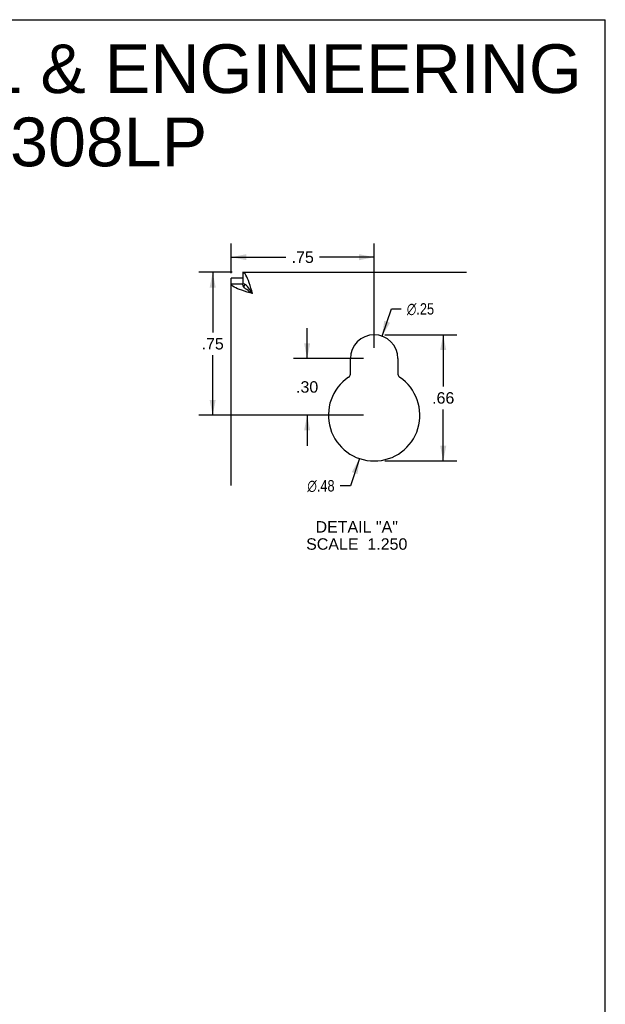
# Model space of a CAD drawing. Header units: inches. Extents: x 0 to 85, y 0 to 55.
# Tile 15 of 15: x 65.8 to 85, y 22.7 to 55. Entities that reach past the tile are written whole.
import ezdxf

# ---------------------------------------------------------------- set-up
doc = ezdxf.new("R2010")
doc.units = ezdxf.units.IN
doc.header["$LTSCALE"] = 4.675
doc.header["$MEASUREMENT"] = 0
doc.layers.get('0').update_dxf_attribs({"linetype": 'CONTINUOUS'})
doc.layers.add('DIMENSIONS', color=7, linetype='CONTINUOUS')
doc.styles.get("Standard").update_dxf_attribs({"font": 'arial.ttf'})
doc.styles.add('TEXTSTYLE_1', font='gdt', dxfattribs={"width": 0.8})
doc.dimstyles.new('DIMSTYLE_2', dxfattribs={"dimtxt": 0.375, "dimasz": 0.5, "dimexe": 0.09, "dimexo": 0.07, "dimgap": 0.0375, "dimtad": 0, "dimtih": 1, "dimtoh": 1, "dimlfac": 0.16, "dimzin": 4, "dimdsep": 46, "dimtxsty": 'Standard', "dimblk": '_FILLED', "dimblk1": '_FILLED', "dimblk2": '_FILLED', "dimcen": 0.09, "dimazin": 1, "dimtfac": 1, "dimtdec": 3, "dimtofl": 0, "dimtmove": 0, "dimatfit": 3, "dimldrblk": '_FILLED', "dimfxl": 1, "dimtolj": 1, "dimtzin": 4, "dimarcsym": 0})
doc.dimstyles.new('DIMSTYLE_3', dxfattribs={"dimtxt": 0.375, "dimasz": 0.5, "dimexe": 0.09, "dimexo": 0.07, "dimgap": 0.09, "dimtad": 0, "dimtih": 1, "dimtoh": 1, "dimlfac": 0.16, "dimzin": 4, "dimdsep": 46, "dimtxsty": 'Standard', "dimblk": '_FILLED', "dimblk1": '_FILLED', "dimblk2": '_FILLED', "dimcen": 0.09, "dimazin": 1, "dimtfac": 1, "dimtdec": 3, "dimtofl": 0, "dimtmove": 0, "dimatfit": 1, "dimldrblk": '_FILLED', "dimfxl": 1, "dimtolj": 1, "dimtzin": 4, "dimarcsym": 0})

# ---------------------------------------------------------------- blocks, each defined once
blk = doc.blocks.new('_FILLED')
at = {"color": 0, "linetype": 'ByBlock'}
blk.add_solid([(0, 0), (-1, 0.2), (-1, -0.2)], dxfattribs=at)
blk = doc.blocks.new('*D9')
at = {"layer": 'DIMENSIONS', "color": 2, "linetype": 'Continuous'}
for p, q in [((72.757, 46.716), (71.673, 46.716)), ((72.123, 46.716), (72.123, 44.747)), ((72.123, 42.029), (72.123, 43.997)), ((77.069, 42.029), (71.673, 42.029))]:
    blk.add_line(p, q, dxfattribs=at)
at = {"layer": 'DIMENSIONS', "color": 2, "linetype": 'Continuous', "xscale": 0.5, "yscale": 0.5, "zscale": 0.5}
for p, rotation in [((72.123, 46.716), 90), ((72.123, 42.029), 270)]:
    blk.add_blockref('_FILLED', p, dxfattribs=dict(at, rotation=rotation))
at = {"layer": 'DIMENSIONS', "color": 2, "linetype": 'Continuous', "insert": (72.123, 44.56), "char_height": 0.375, "width": 0.7277, "attachment_point": 2, "line_spacing_factor": 0.9}
blk.add_mtext('.75', dxfattribs=at)
blk = doc.blocks.new('*D10')
at = {"layer": 'DIMENSIONS', "color": 2, "linetype": 'Continuous'}
for p, q in [((72.732, 46.691), (72.732, 47.662)), ((77.419, 44.235), (77.419, 47.662)), ((72.732, 47.212), (74.524, 47.212)), ((77.419, 47.212), (75.627, 47.212))]:
    blk.add_line(p, q, dxfattribs=at)
at = {"layer": 'DIMENSIONS', "color": 2, "linetype": 'Continuous', "xscale": 0.5, "yscale": 0.5, "zscale": 0.5, "rotation": 180}
blk.add_blockref('_FILLED', (72.732, 47.212), dxfattribs=at)
at = {"layer": 'DIMENSIONS', "color": 2, "linetype": 'Continuous', "xscale": 0.5, "yscale": 0.5, "zscale": 0.5}
blk.add_blockref('_FILLED', (77.419, 47.212), dxfattribs=at)
at = {"layer": 'DIMENSIONS', "color": 2, "linetype": 'Continuous', "insert": (75.075, 47.399), "char_height": 0.375, "width": 0.7277, "attachment_point": 2, "line_spacing_factor": 0.9}
blk.add_mtext('.75', dxfattribs=at)
blk = doc.blocks.new('*D11')
at = {"layer": 'DIMENSIONS', "color": 2, "linetype": 'Continuous'}
for p, q in [((77.678, 44.622), (77.992, 45.516)), ((77.992, 45.516), (78.304, 45.516))]:
    blk.add_line(p, q, dxfattribs=at)
at = {"layer": 'DIMENSIONS', "color": 2, "linetype": 'Continuous', "xscale": 0.5, "yscale": 0.5, "zscale": 0.5, "rotation": 250.6361127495}
blk.add_blockref('_FILLED', (77.678, 44.622), dxfattribs=at)
at = {"layer": 'DIMENSIONS', "color": 2, "linetype": 'Continuous', "insert": (78.491, 45.704), "char_height": 0.375, "width": 1.2277, "attachment_point": 1, "line_spacing_factor": 0.9, "style": 'TEXTSTYLE_1'}
blk.add_mtext('{\\fgdt;n}\\fArial;.25', dxfattribs=at)
blk = doc.blocks.new('*D12')
at = {"layer": 'DIMENSIONS', "color": 2, "linetype": 'Continuous'}
for p, q in [((76.94, 40.607), (76.64, 39.715)), ((76.64, 39.715), (76.308, 39.715))]:
    blk.add_line(p, q, dxfattribs=at)
at = {"layer": 'DIMENSIONS', "color": 2, "linetype": 'Continuous', "xscale": 0.5, "yscale": 0.5, "zscale": 0.5, "rotation": 71.3743681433}
blk.add_blockref('_FILLED', (76.94, 40.607), dxfattribs=at)
at = {"layer": 'DIMENSIONS', "color": 2, "linetype": 'Continuous', "insert": (76.121, 39.903), "char_height": 0.375, "width": 1.2277, "attachment_point": 3, "line_spacing_factor": 0.9, "style": 'TEXTSTYLE_1'}
blk.add_mtext('{\\fgdt;n}\\fArial;.48', dxfattribs=at)
blk = doc.blocks.new('*D13')
at = {"layer": 'DIMENSIONS', "color": 2, "linetype": 'Continuous'}
for p, q in [((75.221, 43.885), (75.221, 44.885)), ((77.069, 43.885), (74.771, 43.885)), ((77.069, 42.029), (74.771, 42.029)), ((75.221, 42.029), (75.221, 41.029))]:
    blk.add_line(p, q, dxfattribs=at)
at = {"layer": 'DIMENSIONS', "color": 2, "linetype": 'Continuous', "xscale": 0.5, "yscale": 0.5, "zscale": 0.5}
for p, rotation in [((75.221, 43.885), 270), ((75.221, 42.029), 90)]:
    blk.add_blockref('_FILLED', p, dxfattribs=dict(at, rotation=rotation))
at = {"layer": 'DIMENSIONS', "color": 2, "linetype": 'Continuous', "insert": (75.221, 43.144), "char_height": 0.375, "width": 0.7277, "attachment_point": 2, "line_spacing_factor": 0.9}
blk.add_mtext('.30', dxfattribs=at)
blk = doc.blocks.new('*D14')
at = {"layer": 'DIMENSIONS', "color": 2, "linetype": 'Continuous'}
for p, q in [((77.769, 44.666), (80.134, 44.666)), ((79.684, 44.666), (79.684, 42.972)), ((79.684, 40.529), (79.684, 42.222)), ((77.769, 40.529), (80.134, 40.529))]:
    blk.add_line(p, q, dxfattribs=at)
at = {"layer": 'DIMENSIONS', "color": 2, "linetype": 'Continuous', "xscale": 0.5, "yscale": 0.5, "zscale": 0.5}
for p, rotation in [((79.684, 44.666), 90), ((79.684, 40.529), 270)]:
    blk.add_blockref('_FILLED', p, dxfattribs=dict(at, rotation=rotation))
at = {"layer": 'DIMENSIONS', "color": 2, "linetype": 'Continuous', "insert": (79.684, 42.785), "char_height": 0.375, "width": 0.7277, "attachment_point": 2, "line_spacing_factor": 0.9}
blk.add_mtext('.66', dxfattribs=at)

msp = doc.modelspace()

# ---------------------------------------------------------------- linework, layer by layer
at = {"color": 7, "linetype": 'Continuous'}
for p, q in [((0, 55), (85, 55)), ((85, 0), (85, 55)), ((73.107, 46.529), (72.732, 46.529)), ((73.107, 46.716), (73.107, 46.341)), ((72.732, 46.341), (73.107, 46.341)), ((73.202, 46.179), (73.169, 46.211)), ((73.237, 46.279), (73.204, 46.306)), ((73.334, 46.164), (73.301, 46.208)), ((73.331, 46.081), (73.284, 46.114)), ((73.432, 46.016), (73.399, 46.067))]:
    msp.add_line(p, q, dxfattribs=at)
at = {"color": 3, "linetype": 'Continuous'}
for p, q in [((72.732, 39.723), (72.732, 46.529)), ((73.107, 46.716), (80.45, 46.716)), ((73.323, 46.367), (73.296, 46.443)), ((73.35, 46.284), (73.323, 46.367)), ((73.164, 46.097), (73.081, 46.125)), ((73.251, 46.07), (73.164, 46.097)), ((73.432, 46.016), (73.405, 46.107)), ((76.638, 43.378), (76.638, 43.885)), ((78.2, 43.885), (78.2, 43.378))]:
    msp.add_line(p, q, dxfattribs=at)
for points in [[(73.296, 46.443), (73.269, 46.511), (73.242, 46.571), (73.215, 46.622), (73.188, 46.663), (73.161, 46.693), (73.134, 46.71), (73.107, 46.716)], [(73.081, 46.125), (73.005, 46.152), (72.937, 46.179), (72.877, 46.206), (72.826, 46.233), (72.785, 46.26), (72.755, 46.287), (72.738, 46.314), (72.732, 46.341)], [(73.405, 46.107), (73.378, 46.196), (73.35, 46.284)], [(73.432, 46.016), (73.341, 46.043), (73.251, 46.07)]]:
    msp.add_lwpolyline(points, dxfattribs=at)
at = {"color": 7, "linetype": 'Continuous'}
for points in [[(73.123, 46.276), (73.111, 46.309), (73.107, 46.341)], [(73.204, 46.306), (73.172, 46.325), (73.139, 46.337), (73.107, 46.341)], [(73.169, 46.211), (73.142, 46.244), (73.123, 46.276)], [(73.284, 46.114), (73.24, 46.147), (73.202, 46.179)], [(73.301, 46.208), (73.269, 46.246), (73.237, 46.279)], [(73.432, 46.016), (73.381, 46.049), (73.331, 46.081)], [(73.399, 46.067), (73.367, 46.116), (73.334, 46.164)]]:
    msp.add_lwpolyline(points, dxfattribs=at)
at = {"color": 3, "linetype": 'Continuous'}
for centre, radius, start, end in [((73.807, 46.016), 0.7, 154.1052, 161.2679), ((77.419, 43.885), 0.781, 0, 180), ((77.419, 42.029), 1.5, 123.8964, 56.1036), ((76.513, 43.378), 0.125, 303.8964, 360), ((78.325, 43.378), 0.125, 180, 236.1036)]:
    msp.add_arc(centre, radius, start, end, dxfattribs=at)

# ---------------------------------------------------------------- texts
at = {"layer": 'DIMENSIONS', "color": 2, "linetype": 'Continuous', "attachment_point": 2, "line_spacing_factor": 0.9}
for s, insert, char_height, width in [('SAGINAW CONTROL & ENGINEERING\\PSCE-L9N308LP', (63.991, 54.193), 1.6, 40.41041), ('DETAIL "A"\\PSCALE  1.250', (76.848, 38.556), 0.375, 3.31506)]:
    msp.add_mtext(s, dxfattribs=dict(at, insert=insert, char_height=char_height, width=width))

# ---------------------------------------------------------------- dimensions: what is measured, and where the dimension line sits
at = {"layer": 'DIMENSIONS', "color": 2, "linetype": 'Continuous'}
dim = msp.add_linear_dim(base=(77.419, 47.212), p1=(72.732, 46.621), p2=(77.419, 44.165), dimstyle='DIMSTYLE_2', dxfattribs=at)
dim.commit()
dim.dimension.update_dxf_attribs({"geometry": '*D10', "text_midpoint": (75.088, 47.207), "dimtype": 160})
for base, p1, p2, angle, picture, middle in [((72.123, 42.029), (72.827, 46.716), (77.139, 42.029), 270, '*D9', (72.136, 44.368)), ((75.221, 43.885), (77.139, 42.029), (77.139, 43.885), 90, '*D13', (75.232, 42.955)), ((79.684, 44.666), (77.699, 40.529), (77.699, 44.666), 90, '*D14', (79.695, 42.595))]:
    dim = msp.add_linear_dim(base=base, p1=p1, p2=p2, angle=angle, dimstyle='DIMSTYLE_2', dxfattribs=at)
    dim.commit()
    dim.dimension.update_dxf_attribs({"geometry": picture, "text_midpoint": middle, "dimtype": 160})
for p1, p2, picture, middle in [((77.678, 44.622), (77.16, 43.148), '*D11', (79.105, 45.516)), ((76.94, 40.607), (77.898, 43.45), '*D12', (75.507, 39.715))]:
    dim = msp.add_diameter_dim_2p(p1=p1, p2=p2, text='%%c<>', dimstyle='DIMSTYLE_3', override={"dimpost": '<>'}, dxfattribs=at)
    dim.commit()
    dim.dimension.update_dxf_attribs({"geometry": picture, "text_midpoint": middle, "dimtype": 163})

doc.saveas('drawing.dxf')
